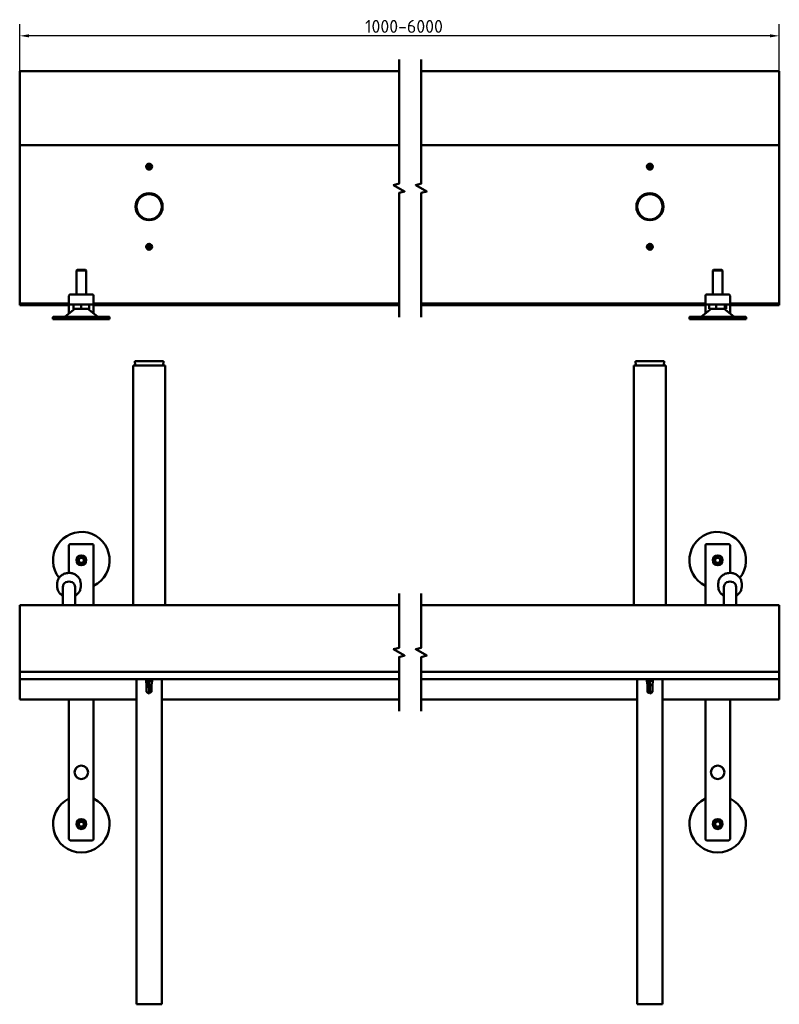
# Model space of a CAD drawing. Header units: millimetres. Extents: x 43 to 1248, y 39 to 838.
# Tile 1 of 2: x 43 to 660, y 39 to 838. Entities that reach past the tile are written whole.
import ezdxf

# ---------------------------------------------------------------- set-up
doc = ezdxf.new("R2010")
doc.units = ezdxf.units.MM
doc.header["$LTSCALE"] = 3
for name, color, linetype, lineweight in [('Bemaßung (ISO)', 7, 'Continuous', 25), ('Bruchlinie (ISO)', 7, 'Continuous', 50), ('Sichtbar (ISO)', 7, 'Continuous', 50)]:
    doc.layers.add(name, color=color, linetype=linetype, lineweight=lineweight)
doc.styles.add('Notiztext (DIN)', font='isocpeur.ttf')
doc.dimstyles.new('Standard (DIN)', dxfattribs={"dimscale": 3, "dimtxt": 3.5, "dimasz": 2.5, "dimexe": 3.175, "dimexo": 0.8, "dimgap": 0.8, "dimtad": 1, "dimrnd": 1e-08, "dimzin": 0, "dimtxsty": 'Notiztext (DIN)', "dimcen": 0.09, "dimdle": 10, "dimclrd": 256, "dimclre": 256, "dimclrt": 256, "dimadec": 0, "dimazin": 0, "dimtfac": 1, "dimtmove": 0, "dimatfit": 3, "dimfxl": 1, "dimtolj": 1, "dimtzin": 0, "dimlwd": -1, "dimlwe": -1, "dimarcsym": 0})

# ---------------------------------------------------------------- blocks, each defined once
blk = doc.blocks.new('*D3')
at = {"layer": 'Bemaßung (ISO)', "transparency": 16777216}
for p, q in [((43.48, 738.45), (43.48, 834.21)), ((659.8, 738.45), (659.8, 834.21)), ((652.3, 824.68), (50.98, 824.68))]:
    blk.add_line(p, q, dxfattribs=at)
for points in [[(50.98, 825.93), (50.98, 823.43), (43.48, 824.68)], [(652.3, 825.93), (652.3, 823.43), (659.8, 824.68)]]:
    blk.add_solid(points, dxfattribs=at)
at = {"layer": 'Defpoints', "color": 0, "transparency": 16777216}
for p in [(43.48, 824.68), (43.48, 736.05), (659.8, 736.05)]:
    blk.add_point(p, dxfattribs=at)
at = {"layer": 'Bemaßung (ISO)', "transparency": 16777216, "insert": (316.99, 837.58), "char_height": 10.5, "attachment_point": 1, "style": 'Notiztext (DIN)'}
blk.add_mtext('\\A1; \\fISOCPEUR|b0|i0;\\H10.5000;1000-6000', dxfattribs=at)

msp = doc.modelspace()

# ---------------------------------------------------------------- linework, layer by layer
at = {"layer": 'Bruchlinie (ISO)', "flags": 128}
for points in [[(351.2962, 596.527), (351.2962, 697.2481), (355.7962, 698.4539), (346.7962, 703.65), (351.2962, 704.8558), (351.2962, 805.577)], [(369.2962, 596.527), (369.2962, 697.2481), (373.7962, 698.4539), (364.7962, 703.65), (369.2962, 704.8558), (369.2962, 805.577)], [(351.2962, 276.7009), (351.2962, 320.6721), (355.7962, 321.8778), (346.7962, 327.074), (351.2962, 328.2797), (351.2962, 372.2509)], [(369.2962, 276.7009), (369.2962, 320.6721), (373.7962, 321.8778), (364.7962, 327.074), (369.2962, 328.2797), (369.2962, 372.2509)]]:
    msp.add_lwpolyline(points, dxfattribs=at)
at = {"layer": 'Sichtbar (ISO)'}
for p, q in [((43.4754, 736.052), (43.4754, 796.052)), ((351.2962, 796.052), (43.4754, 796.052)), ((659.8025, 796.052), (369.2962, 796.052)), ((659.8025, 736.052), (659.8025, 796.052)), ((43.4754, 609.052), (43.4754, 736.052)), ((43.4754, 736.052), (351.2962, 736.052)), ((351.2962, 736.052), (43.4754, 736.052)), ((369.2962, 736.052), (659.8025, 736.052)), ((659.8025, 736.052), (369.2962, 736.052)), ((659.8025, 736.052), (659.8025, 609.052)), ((148.4473, 720.8769), (148.4506, 720.6018)), ((148.4506, 720.6018), (148.4754, 718.552)), ((554.8025, 720.8771), (554.8025, 720.602)), ((554.8025, 720.602), (554.8025, 718.552)), ((148.5002, 716.5021), (148.4754, 718.552)), ((148.5036, 716.227), (148.5002, 716.5021)), ((554.8025, 716.502), (554.8025, 718.552)), ((554.8025, 716.2268), (554.8025, 716.502)), ((554.8025, 655.8771), (554.8025, 655.602)), ((554.8025, 655.602), (554.8025, 653.552)), ((146.1521, 653.4603), (146.427, 653.4711)), ((146.427, 653.4711), (148.4754, 653.552)), ((150.5238, 653.6328), (148.4754, 653.552)), ((150.7988, 653.6437), (150.5238, 653.6328)), ((554.8025, 651.502), (554.8025, 653.552)), ((554.8025, 651.2268), (554.8025, 651.502)), ((89.9754, 634.8346), (89.4754, 634.3346)), ((97.4754, 634.3346), (89.4754, 634.3346)), ((89.4754, 614.8346), (89.4754, 634.3346)), ((89.9754, 634.8346), (96.9754, 634.8346)), ((96.9754, 634.8346), (97.4754, 634.3346)), ((97.4754, 614.8346), (97.4754, 634.3346)), ((606.3025, 634.8346), (605.8025, 634.3346)), ((613.8025, 634.3346), (605.8025, 634.3346)), ((605.8025, 614.8346), (605.8025, 634.3346)), ((606.3025, 634.8346), (613.3025, 634.8346)), ((613.3025, 634.8346), (613.8025, 634.3346)), ((613.8025, 614.8346), (613.8025, 634.3346)), ((43.4754, 607.552), (43.4754, 609.052)), ((43.4754, 607.552), (83.4754, 607.552)), ((43.4754, 607.552), (43.4754, 606.052)), ((83.4754, 613.8346), (83.4754, 607.8346)), ((83.4754, 607.8346), (83.4754, 607.1793)), ((83.4754, 607.1793), (83.4754, 600.1442)), ((102.4754, 614.8346), (84.4754, 614.8346)), ((103.4754, 607.8346), (103.4754, 613.8346)), ((103.4754, 607.1793), (103.4754, 607.8346)), ((103.4754, 607.552), (351.2962, 607.552)), ((103.4754, 600.1442), (103.4754, 607.1793)), ((369.2962, 607.552), (599.8025, 607.552)), ((599.8025, 613.8346), (599.8025, 607.8346)), ((599.8025, 607.8346), (599.8025, 607.1793)), ((599.8025, 607.1793), (599.8025, 600.1442)), ((618.8025, 614.8346), (600.8025, 614.8346)), ((619.8025, 607.8346), (619.8025, 613.8346)), ((619.8025, 607.1793), (619.8025, 607.8346)), ((619.8025, 607.552), (659.8025, 607.552)), ((619.8025, 600.1442), (619.8025, 607.1793)), ((659.8025, 607.552), (659.8025, 609.052)), ((659.8025, 607.552), (659.8025, 606.052)), ((43.4754, 606.052), (83.4754, 606.052)), ((88.2032, 603.1201), (80.3616, 596.9419)), ((83.4754, 599.3952), (83.4754, 600.1442)), ((84.4754, 606.8346), (102.4754, 606.8346)), ((87.1534, 603.3346), (87.1534, 606.8346)), ((93.4754, 603.3346), (87.1534, 603.3346)), ((93.4754, 603.3346), (93.4754, 606.8346)), ((93.4754, 603.3346), (99.7974, 603.3346)), ((98.7477, 603.1201), (106.5893, 596.9419)), ((99.7974, 603.3346), (99.7974, 606.8346)), ((103.4754, 606.052), (351.2962, 606.052)), ((103.4754, 600.1442), (103.4754, 599.3952)), ((369.2962, 606.052), (599.8025, 606.052)), ((604.5303, 603.1201), (596.6887, 596.9419)), ((599.8025, 599.3952), (599.8025, 600.1442)), ((600.8025, 606.8346), (618.8025, 606.8346)), ((602.9841, 603.3346), (602.9841, 606.8346)), ((602.9841, 603.3346), (608.6513, 603.3346)), ((608.6513, 603.3346), (608.6513, 606.8346)), ((608.6513, 603.3346), (615.4698, 603.3346)), ((615.0748, 603.1201), (622.9164, 596.9419)), ((615.4698, 603.3346), (615.4698, 606.8346)), ((615.4698, 603.3346), (616.621, 603.3346)), ((616.621, 603.3346), (616.621, 606.8346)), ((619.8025, 606.052), (659.8025, 606.052)), ((619.8025, 600.1442), (619.8025, 599.3952)), ((70.4754, 594.8346), (70.4754, 596.3346)), ((116.4754, 594.8346), (70.4754, 594.8346)), ((70.9754, 596.8346), (115.9754, 596.8346)), ((116.4754, 594.8346), (116.4754, 596.3346)), ((586.8025, 594.8346), (586.8025, 596.3346)), ((632.8025, 594.8346), (586.8025, 594.8346)), ((587.3025, 596.8346), (632.3025, 596.8346)), ((632.8025, 594.8346), (632.8025, 596.3346)), ((136.8254, 560.7259), (160.1254, 560.7259)), ((137.0512, 557.2259), (136.8254, 560.7259)), ((159.8996, 557.2259), (160.1254, 560.7259)), ((543.1525, 560.7259), (566.4525, 560.7259)), ((543.3783, 557.2259), (543.1525, 560.7259)), ((566.2267, 557.2259), (566.4525, 560.7259)), ((135.4754, 557.2259), (161.4754, 557.2259)), ((135.4754, 557.2259), (135.4754, 362.7259)), ((161.4754, 557.2259), (161.4754, 362.7259)), ((541.8025, 557.2259), (567.8025, 557.2259)), ((541.8025, 557.2259), (541.8025, 362.7259)), ((567.8025, 557.2259), (567.8025, 362.7259)), ((83.4754, 411.4086), (83.4754, 388.9868)), ((102.4754, 412.4086), (84.4754, 412.4086)), ((103.4754, 362.7259), (103.4754, 411.4086)), ((599.8025, 411.4086), (599.8025, 362.7259)), ((618.8025, 412.4086), (600.8025, 412.4086)), ((619.8025, 388.9868), (619.8025, 411.4086)), ((92.2927, 401.2745), (91.11, 399.2259)), ((91.2254, 399.2259), (92.3504, 401.1745)), ((92.3504, 401.1745), (92.2927, 401.2745)), ((94.6582, 401.2745), (92.2927, 401.2745)), ((92.3504, 401.1745), (94.6004, 401.1745)), ((94.6582, 401.2745), (94.6004, 401.1745)), ((94.6004, 401.1745), (95.7254, 399.2259)), ((95.8409, 399.2259), (94.6582, 401.2745)), ((608.6198, 401.2745), (607.4371, 399.2259)), ((607.5525, 399.2259), (608.6775, 401.1745)), ((608.6775, 401.1745), (608.6198, 401.2745)), ((610.9853, 401.2745), (608.6198, 401.2745)), ((608.6775, 401.1745), (610.9275, 401.1745)), ((610.9853, 401.2745), (610.9275, 401.1745)), ((610.9275, 401.1745), (612.0525, 399.2259)), ((612.168, 399.2259), (610.9853, 401.2745)), ((91.11, 399.2259), (91.2254, 399.2259)), ((91.11, 399.2259), (92.2927, 397.1773)), ((92.3504, 397.2773), (91.2254, 399.2259)), ((92.2927, 397.1773), (92.3504, 397.2773)), ((92.2927, 397.1773), (94.6582, 397.1773)), ((94.6004, 397.2773), (92.3504, 397.2773)), ((95.7254, 399.2259), (94.6004, 397.2773)), ((94.6004, 397.2773), (94.6582, 397.1773)), ((94.6582, 397.1773), (95.8409, 399.2259)), ((95.8409, 399.2259), (95.7254, 399.2259)), ((607.4371, 399.2259), (607.5525, 399.2259)), ((607.4371, 399.2259), (608.6198, 397.1773)), ((608.6775, 397.2773), (607.5525, 399.2259)), ((608.6198, 397.1773), (608.6775, 397.2773)), ((608.6198, 397.1773), (610.9853, 397.1773)), ((610.9275, 397.2773), (608.6775, 397.2773)), ((612.0525, 399.2259), (610.9275, 397.2773)), ((610.9275, 397.2773), (610.9853, 397.1773)), ((610.9853, 397.1773), (612.168, 399.2259)), ((612.168, 399.2259), (612.0525, 399.2259)), ((73.9754, 377.7675), (73.9754, 380.3977)), ((78.4754, 362.7259), (78.4754, 377.5483)), ((88.4754, 362.7259), (88.4754, 377.5483)), ((92.9754, 377.7675), (92.9754, 380.3977)), ((610.3025, 377.7675), (610.3025, 380.3977)), ((614.8025, 362.7259), (614.8025, 377.5483)), ((624.8025, 362.7259), (624.8025, 377.5483)), ((629.3025, 377.7675), (629.3025, 380.3977)), ((43.4754, 313.7259), (43.4754, 362.7259)), ((351.2962, 362.7259), (43.4754, 362.7259)), ((659.8025, 362.7259), (369.2962, 362.7259)), ((659.8025, 313.7259), (659.8025, 362.7259)), ((43.4754, 313.7259), (43.4754, 308.7259)), ((659.8025, 308.7259), (659.8025, 313.7259)), ((43.4754, 302.7259), (43.4754, 308.7259)), ((351.2962, 308.7259), (43.4754, 308.7259)), ((659.8025, 308.7259), (369.2962, 308.7259)), ((659.8025, 302.7259), (659.8025, 308.7259)), ((43.4754, 301.2259), (43.4754, 302.7259)), ((351.2962, 302.7259), (43.4754, 302.7259)), ((43.4754, 286.2259), (43.4754, 301.2259)), ((138.2254, 39.0259), (138.2254, 302.7259)), ((146.0754, 301.4259), (146.0754, 302.7259)), ((150.8754, 301.4259), (146.0754, 301.4259)), ((146.4254, 297.9579), (146.0754, 301.4259)), ((146.8088, 297.9579), (146.4254, 297.9579)), ((146.4254, 292.4095), (146.4254, 297.9579)), ((148.4473, 300.6842), (148.4506, 297.9579)), ((150.5254, 297.9579), (148.4506, 297.9579)), ((148.4506, 297.9579), (148.4506, 292.4095)), ((150.5254, 297.9579), (150.8754, 301.4259)), ((150.5254, 292.4095), (150.5254, 297.9579)), ((150.8754, 301.4259), (150.8754, 302.7259)), ((158.7254, 39.0259), (158.7254, 302.7259)), ((659.8025, 302.7259), (369.2962, 302.7259)), ((544.5525, 39.0259), (544.5525, 302.7259)), ((552.4025, 301.4259), (552.4025, 302.7259)), ((557.2025, 301.4259), (552.4025, 301.4259)), ((552.7525, 297.9579), (552.4025, 301.4259)), ((553.1505, 297.9579), (552.7525, 297.9579)), ((552.7525, 292.4095), (552.7525, 297.9579)), ((554.8025, 300.6842), (554.8025, 297.9579)), ((554.8025, 297.9579), (554.8025, 292.4095)), ((556.8525, 297.9579), (554.8025, 297.9579)), ((556.8525, 297.9579), (557.2025, 301.4259)), ((556.8525, 292.4095), (556.8525, 297.9579)), ((557.2025, 301.4259), (557.2025, 302.7259)), ((565.0525, 39.0259), (565.0525, 302.7259)), ((659.8025, 301.2259), (659.8025, 302.7259)), ((659.8025, 286.2259), (659.8025, 301.2259)), ((146.4285, 292.4095), (146.4254, 292.4095)), ((148.1051, 291.4397), (146.4254, 292.4095)), ((148.4506, 292.4095), (148.4754, 291.2259)), ((150.5254, 292.4095), (148.4506, 292.4095)), ((148.8457, 291.4397), (150.5254, 292.4095)), ((552.7571, 292.4095), (552.7525, 292.4095)), ((554.8025, 291.2259), (552.7525, 292.4095)), ((554.8025, 292.4095), (554.8025, 291.2259)), ((556.8525, 292.4095), (554.8025, 292.4095)), ((554.8025, 291.2259), (556.8525, 292.4095)), ((43.4754, 286.2259), (138.2254, 286.2259)), ((83.4754, 286.2259), (83.4754, 265.336)), ((103.4754, 265.336), (103.4754, 286.2259)), ((158.7254, 286.2259), (351.2962, 286.2259)), ((369.2962, 286.2259), (544.5525, 286.2259)), ((565.0525, 286.2259), (659.8025, 286.2259)), ((599.8025, 286.2259), (599.8025, 265.336)), ((619.8025, 265.336), (619.8025, 286.2259)), ((83.4754, 265.336), (83.4754, 261.9645)), ((103.4754, 261.9645), (103.4754, 265.336)), ((599.8025, 265.336), (599.8025, 261.9645)), ((619.8025, 261.9645), (619.8025, 265.336)), ((83.4754, 261.9645), (83.4754, 244.5522)), ((103.4754, 244.5522), (103.4754, 261.9645)), ((599.8025, 261.9645), (599.8025, 244.5522)), ((619.8025, 244.5522), (619.8025, 261.9645)), ((83.4754, 238.9331), (83.4754, 244.5522)), ((103.4754, 244.5522), (103.4754, 238.9331)), ((599.8025, 238.9331), (599.8025, 244.5522)), ((619.8025, 244.5522), (619.8025, 238.9331)), ((83.4754, 238.9331), (83.4754, 173.0432)), ((103.4754, 173.0432), (103.4754, 238.9331)), ((599.8025, 238.9331), (599.8025, 173.0432)), ((619.8025, 173.0432), (619.8025, 238.9331)), ((92.2927, 187.2745), (91.11, 185.2259)), ((91.11, 185.2259), (91.2254, 185.2259)), ((91.11, 185.2259), (92.2927, 183.1773)), ((91.2254, 185.2259), (92.3504, 187.1745)), ((92.3504, 183.2773), (91.2254, 185.2259)), ((92.3504, 187.1745), (92.2927, 187.2745)), ((94.6582, 187.2745), (92.2927, 187.2745)), ((92.3504, 187.1745), (94.6004, 187.1745)), ((94.6582, 187.2745), (94.6004, 187.1745)), ((94.6004, 187.1745), (95.7254, 185.2259)), ((95.7254, 185.2259), (94.6004, 183.2773)), ((95.8409, 185.2259), (94.6582, 187.2745)), ((94.6582, 183.1773), (95.8409, 185.2259)), ((95.8409, 185.2259), (95.7254, 185.2259)), ((608.9577, 187.4353), (607.4667, 185.5989)), ((607.4667, 185.5989), (607.5807, 185.5807)), ((607.4667, 185.5989), (608.3115, 183.3895)), ((607.5807, 185.5807), (608.9989, 187.3275)), ((608.3843, 183.4791), (607.5807, 185.5807)), ((611.2935, 187.0623), (608.9577, 187.4353)), ((608.9577, 187.4353), (608.9989, 187.3275)), ((608.9989, 187.3275), (611.2207, 186.9727)), ((612.0244, 184.8711), (610.6062, 183.1243)), ((610.6474, 183.0165), (612.1384, 184.8529)), ((611.2207, 186.9727), (611.2935, 187.0623)), ((611.2207, 186.9727), (612.0244, 184.8711)), ((612.1384, 184.8529), (611.2935, 187.0623)), ((612.1384, 184.8529), (612.0244, 184.8711)), ((92.2927, 183.1773), (92.3504, 183.2773)), ((92.2927, 183.1773), (94.6582, 183.1773)), ((94.6004, 183.2773), (92.3504, 183.2773)), ((94.6004, 183.2773), (94.6582, 183.1773)), ((608.3843, 183.4791), (608.3115, 183.3895)), ((608.3115, 183.3895), (610.6474, 183.0165)), ((610.6062, 183.1243), (608.3843, 183.4791)), ((610.6474, 183.0165), (610.6062, 183.1243)), ((84.4754, 172.0432), (102.4754, 172.0432)), ((600.8025, 172.0432), (618.8025, 172.0432)), ((158.7254, 39.0259), (138.2254, 39.0259)), ((565.0525, 39.0259), (544.5525, 39.0259))]:
    msp.add_line(p, q, dxfattribs=at)
for centre, radius in [((148.4754, 718.552), 2.4), ((554.8025, 718.552), 2.4), ((148.4754, 686.052), 11), ((148.4754, 686.052), 10.8), ((148.4754, 686.052), 10.25), ((554.8025, 686.052), 11), ((554.8025, 686.052), 10.8), ((554.8025, 686.052), 10.25), ((148.4754, 653.552), 2.4), ((554.8025, 653.552), 2.4), ((93.4754, 399.2259), 4), ((93.4754, 399.2259), 3.5), ((609.8025, 399.2259), 4), ((609.8025, 399.2259), 3.5), ((93.4754, 227.2259), 5.5), ((609.8025, 227.2259), 5.5), ((93.4754, 185.2259), 4), ((93.4754, 185.2259), 3.5), ((609.8025, 185.2259), 4), ((609.8025, 185.2259), 3.5)]:
    msp.add_circle(centre, radius, dxfattribs=at)
for centre, radius, start, end in [((148.4754, 718.552), 2.05, 356.8520454, 90.6933652), ((554.8025, 718.552), 2.05, 356.1586802, 90), ((148.4754, 718.552), 2.05, 176.8520454, 270.6933652), ((554.8025, 718.552), 2.05, 176.1586802, 270), ((148.4754, 653.552), 2.05, 88.4192772, 182.260597), ((554.8025, 653.552), 2.05, 356.1586802, 90), ((148.4754, 653.552), 2.05, 268.4192772, 2.260597), ((554.8025, 653.552), 2.05, 176.1586802, 270), ((84.4754, 613.8346), 1, 90, 180), ((84.4754, 607.8346), 1, 180, 270), ((102.4754, 613.8346), 1, 0, 90), ((102.4754, 607.8346), 1, 270, 0), ((600.8025, 613.8346), 1, 90, 180), ((600.8025, 607.8346), 1, 180, 270), ((618.8025, 613.8346), 1, 0, 90), ((618.8025, 607.8346), 1, 270, 0), ((88.822, 602.3346), 1, 90, 128.2338252), ((98.1288, 602.3346), 1, 51.7661748, 90), ((605.1491, 602.3346), 1, 90, 128.2338252), ((614.4559, 602.3346), 1, 51.7661748, 90), ((70.9754, 596.3346), 0.5, 90, 180), ((80.0521, 597.3346), 0.5, 270, 308.2338252), ((106.8987, 597.3346), 0.5, 231.7661748, 270), ((115.9754, 596.3346), 0.5, 0, 90), ((587.3025, 596.3346), 0.5, 90, 180), ((596.3792, 597.3346), 0.5, 270, 308.2338252), ((623.2258, 597.3346), 0.5, 231.7661748, 270), ((632.3025, 596.3346), 0.5, 0, 90), ((93.4754, 399.2259), 23, 295.7714617, 218.3166204), ((609.8025, 399.2259), 23, 321.6833796, 244.2285383), ((84.4754, 411.4086), 1, 90, 180), ((102.4754, 411.4086), 1, 0, 90), ((600.8025, 411.4086), 1, 90, 180), ((618.8025, 411.4086), 1, 0, 90), ((93.4754, 185.2259), 23, 115.7714617, 64.2285383), ((609.8025, 185.2259), 23, 115.7714617, 64.2285383), ((84.4754, 173.0432), 1, 180, 270), ((102.4754, 173.0432), 1, 270, 0), ((600.8025, 173.0432), 1, 180, 270), ((618.8025, 173.0432), 1, 270, 0)]:
    msp.add_arc(centre, radius, start, end, dxfattribs=at)
for centre in [(83.4754, 377.5483), (619.8025, 377.5483)]:
    msp.add_ellipse(centre, major_axis=(-5, 0), ratio=0.89378612, start_param=3.14159265, end_param=6.28318531, dxfattribs=at)
for points, knots in [([(146.4285, 718.6645), (146.4295, 718.6824), (146.4311, 718.7073), (146.4403, 718.8079), (146.4523, 718.9093), (146.5168, 719.1721), (146.569, 719.3332), (146.7049, 719.5887), (146.7517, 719.666), (146.8088, 719.7457)], [0.98043403, 0.98043403, 0.98043403, 0.98043403, 1.8678301, 1.8678301, 3.73566019, 3.73566019, 5.60349029, 5.60349029, 6.3657255, 6.3657255, 6.3657255, 6.3657255]), ([(146.8088, 719.7457), (146.8356, 719.8215), (146.8704, 719.9011), (146.9724, 720.0859), (147.0456, 720.1921), (147.2366, 720.4022), (147.3533, 720.5061), (147.6135, 720.6689), (147.7495, 720.7377), (147.9898, 720.8151), (148.0759, 720.8366), (148.2565, 720.867), (148.351, 720.8758), (148.4473, 720.8769)], [1.00887175, 1.00887175, 1.00887175, 1.00887175, 1.67026687, 1.67026687, 2.50540031, 2.50540031, 3.34053375, 3.34053375, 3.91825705, 3.91825705, 4.20711871, 4.20711871, 4.49598036, 4.49598036, 4.49598036, 4.49598036]), ([(552.7571, 718.6893), (552.7583, 718.7071), (552.7602, 718.7321), (552.7707, 718.8325), (552.7839, 718.9338), (552.8515, 719.1958), (552.9057, 719.3562), (553.0447, 719.61), (553.0924, 719.6867), (553.1505, 719.7658)], [0.98043403, 0.98043403, 0.98043403, 0.98043403, 1.8678301, 1.8678301, 3.73566019, 3.73566019, 5.60349029, 5.60349029, 6.3657255, 6.3657255, 6.3657255, 6.3657255]), ([(553.1505, 719.7658), (553.1782, 719.8412), (553.2139, 719.9204), (553.3182, 720.1039), (553.3926, 720.2093), (553.5862, 720.4171), (553.7041, 720.5196), (553.9663, 720.6792), (554.1031, 720.7464), (554.3443, 720.8208), (554.4307, 720.8413), (554.6116, 720.8694), (554.7062, 720.8771), (554.8025, 720.8771)], [1.00887175, 1.00887175, 1.00887175, 1.00887175, 1.67026687, 1.67026687, 2.50540031, 2.50540031, 3.34053375, 3.34053375, 3.91825705, 3.91825705, 4.20711871, 4.20711871, 4.49598036, 4.49598036, 4.49598036, 4.49598036]), ([(148.4754, 718.552), (148.1789, 718.5484), (147.8678, 718.5534), (147.2321, 718.5842), (146.9075, 718.61), (146.5322, 718.6521), (146.4803, 718.6582), (146.4285, 718.6645)], [0, 0, 0, 0, 1.02724635, 1.02724635, 2.0544927, 2.0544927, 2.21921907, 2.21921907, 2.21921907, 2.21921907]), ([(148.4754, 718.552), (148.772, 718.5556), (149.0831, 718.5506), (149.7189, 718.5198), (150.0435, 718.4939), (150.4188, 718.4518), (150.4706, 718.4457), (150.5223, 718.4394)], [0, 0, 0, 0, 1.02730368, 1.02730368, 2.05460736, 2.05460736, 2.2192228, 2.2192228, 2.2192228, 2.2192228]), ([(150.142, 717.3583), (150.1153, 717.2825), (150.0805, 717.2029), (149.9785, 717.0182), (149.9053, 716.9119), (149.7143, 716.7018), (149.5976, 716.5979), (149.3374, 716.4351), (149.2014, 716.3662), (148.9611, 716.2889), (148.875, 716.2673), (148.6944, 716.237), (148.5999, 716.2282), (148.5036, 716.227)], [1.00933631, 1.00933631, 1.00933631, 1.00933631, 1.67046775, 1.67046775, 2.50570163, 2.50570163, 3.34093551, 3.34093551, 3.91869838, 3.91869838, 4.20757981, 4.20757981, 4.49646125, 4.49646125, 4.49646125, 4.49646125]), ([(150.5223, 718.4394), (150.5214, 718.4216), (150.5198, 718.3966), (150.5105, 718.2961), (150.4986, 718.1946), (150.4341, 717.9318), (150.3818, 717.7707), (150.2459, 717.5152), (150.1991, 717.438), (150.142, 717.3583)], [0.9807509, 0.9807509, 0.9807509, 0.9807509, 1.86801563, 1.86801563, 3.73603126, 3.73603126, 5.60404689, 5.60404689, 6.36608339, 6.36608339, 6.36608339, 6.36608339]), ([(554.8025, 718.552), (554.506, 718.552), (554.1949, 718.5607), (553.5597, 718.5992), (553.2354, 718.629), (552.8606, 718.6756), (552.8088, 718.6823), (552.7571, 718.6893)], [0, 0, 0, 0, 1.02724635, 1.02724635, 2.0544927, 2.0544927, 2.21921907, 2.21921907, 2.21921907, 2.21921907]), ([(554.8025, 718.552), (555.0991, 718.552), (555.4102, 718.5432), (556.0455, 718.5047), (556.3698, 718.475), (556.7445, 718.4283), (556.7963, 718.4216), (556.8479, 718.4146)], [0, 0, 0, 0, 1.02730368, 1.02730368, 2.05460736, 2.05460736, 2.2192228, 2.2192228, 2.2192228, 2.2192228]), ([(556.4546, 717.3382), (556.4269, 717.2627), (556.3912, 717.1836), (556.2869, 717.0001), (556.2125, 716.8947), (556.019, 716.6869), (555.901, 716.5844), (555.6388, 716.4248), (555.502, 716.3576), (555.2608, 716.2831), (555.1744, 716.2627), (554.9934, 716.2345), (554.8988, 716.2268), (554.8025, 716.2268)], [1.00933631, 1.00933631, 1.00933631, 1.00933631, 1.67046775, 1.67046775, 2.50570163, 2.50570163, 3.34093551, 3.34093551, 3.91869838, 3.91869838, 4.20757981, 4.20757981, 4.49646125, 4.49646125, 4.49646125, 4.49646125]), ([(556.8479, 718.4146), (556.8467, 718.3968), (556.8449, 718.3719), (556.8344, 718.2714), (556.8212, 718.1702), (556.7535, 717.9082), (556.6993, 717.7477), (556.5604, 717.4939), (556.5126, 717.4172), (556.4546, 717.3382)], [0.9807509, 0.9807509, 0.9807509, 0.9807509, 1.86801563, 1.86801563, 3.73603126, 3.73603126, 5.60404689, 5.60404689, 6.36608339, 6.36608339, 6.36608339, 6.36608339]), ([(148.4754, 653.552), (148.4637, 653.8483), (148.4602, 654.1595), (148.4736, 654.7958), (148.4906, 655.121), (148.5224, 655.4973), (148.5271, 655.5493), (148.532, 655.6012)], [0, 0, 0, 0, 1.02730368, 1.02730368, 2.05460736, 2.05460736, 2.2192228, 2.2192228, 2.2192228, 2.2192228]), ([(148.532, 655.6012), (148.5498, 655.6007), (148.5748, 655.5998), (148.6756, 655.5933), (148.7773, 655.5841), (149.0418, 655.5268), (149.2043, 655.479), (149.4634, 655.3502), (149.5419, 655.3055), (149.6231, 655.2506)], [0.9807509, 0.9807509, 0.9807509, 0.9807509, 1.86801563, 1.86801563, 3.73603126, 3.73603126, 5.60404689, 5.60404689, 6.36608339, 6.36608339, 6.36608339, 6.36608339]), ([(149.6231, 655.2506), (149.6996, 655.2259), (149.7801, 655.1934), (149.9676, 655.0964), (150.0758, 655.0262), (150.291, 654.841), (150.3981, 654.7272), (150.568, 654.4715), (150.6405, 654.3374), (150.7244, 654.0994), (150.7483, 654.0139), (150.7836, 653.8341), (150.795, 653.7399), (150.7988, 653.6437)], [1.00933631, 1.00933631, 1.00933631, 1.00933631, 1.67046775, 1.67046775, 2.50570163, 2.50570163, 3.34093551, 3.34093551, 3.91869838, 3.91869838, 4.20757981, 4.20757981, 4.49646125, 4.49646125, 4.49646125, 4.49646125]), ([(553.1505, 654.7658), (553.1782, 654.8412), (553.2139, 654.9204), (553.3182, 655.1039), (553.3926, 655.2093), (553.5862, 655.4171), (553.7041, 655.5196), (553.9663, 655.6792), (554.1031, 655.7464), (554.3443, 655.8208), (554.4307, 655.8413), (554.6116, 655.8694), (554.7062, 655.8771), (554.8025, 655.8771)], [1.00887175, 1.00887175, 1.00887175, 1.00887175, 1.67026687, 1.67026687, 2.50540031, 2.50540031, 3.34053375, 3.34053375, 3.91825705, 3.91825705, 4.20711871, 4.20711871, 4.49598036, 4.49598036, 4.49598036, 4.49598036]), ([(147.3278, 651.8533), (147.2512, 651.878), (147.1707, 651.9106), (146.9832, 652.0076), (146.875, 652.0778), (146.6598, 652.263), (146.5527, 652.3768), (146.3829, 652.6325), (146.3103, 652.7666), (146.2264, 653.0046), (146.2026, 653.0901), (146.1673, 653.2698), (146.1559, 653.364), (146.1521, 653.4603)], [1.00887175, 1.00887175, 1.00887175, 1.00887175, 1.67026687, 1.67026687, 2.50540031, 2.50540031, 3.34053375, 3.34053375, 3.91825705, 3.91825705, 4.20711871, 4.20711871, 4.49598036, 4.49598036, 4.49598036, 4.49598036]), ([(148.4189, 651.5028), (148.4011, 651.5032), (148.376, 651.5041), (148.2753, 651.5106), (148.1736, 651.5198), (147.9091, 651.5771), (147.7466, 651.6249), (147.4876, 651.7537), (147.409, 651.7985), (147.3278, 651.8533)], [0.98043403, 0.98043403, 0.98043403, 0.98043403, 1.8678301, 1.8678301, 3.73566019, 3.73566019, 5.60349029, 5.60349029, 6.3657255, 6.3657255, 6.3657255, 6.3657255]), ([(148.4754, 653.552), (148.4871, 653.2557), (148.4906, 652.9445), (148.4772, 652.3082), (148.4603, 651.983), (148.4285, 651.6067), (148.4238, 651.5547), (148.4189, 651.5028)], [0, 0, 0, 0, 1.02724635, 1.02724635, 2.0544927, 2.0544927, 2.21921907, 2.21921907, 2.21921907, 2.21921907]), ([(552.7571, 653.6893), (552.7583, 653.7071), (552.7602, 653.7321), (552.7707, 653.8325), (552.7839, 653.9338), (552.8515, 654.1958), (552.9057, 654.3562), (553.0447, 654.61), (553.0924, 654.6867), (553.1505, 654.7658)], [0.98043403, 0.98043403, 0.98043403, 0.98043403, 1.8678301, 1.8678301, 3.73566019, 3.73566019, 5.60349029, 5.60349029, 6.3657255, 6.3657255, 6.3657255, 6.3657255]), ([(554.8025, 653.552), (554.506, 653.552), (554.1949, 653.5607), (553.5597, 653.5992), (553.2354, 653.629), (552.8606, 653.6756), (552.8088, 653.6823), (552.7571, 653.6893)], [0, 0, 0, 0, 1.02724635, 1.02724635, 2.0544927, 2.0544927, 2.21921907, 2.21921907, 2.21921907, 2.21921907]), ([(554.8025, 653.552), (555.0991, 653.552), (555.4102, 653.5432), (556.0455, 653.5047), (556.3698, 653.475), (556.7445, 653.4283), (556.7963, 653.4216), (556.8479, 653.4146)], [0, 0, 0, 0, 1.02730368, 1.02730368, 2.05460736, 2.05460736, 2.2192228, 2.2192228, 2.2192228, 2.2192228]), ([(556.4546, 652.3382), (556.4269, 652.2627), (556.3912, 652.1836), (556.2869, 652.0001), (556.2125, 651.8947), (556.019, 651.6869), (555.901, 651.5844), (555.6388, 651.4248), (555.502, 651.3576), (555.2608, 651.2831), (555.1744, 651.2627), (554.9934, 651.2345), (554.8988, 651.2268), (554.8025, 651.2268)], [1.00933631, 1.00933631, 1.00933631, 1.00933631, 1.67046775, 1.67046775, 2.50570163, 2.50570163, 3.34093551, 3.34093551, 3.91869838, 3.91869838, 4.20757981, 4.20757981, 4.49646125, 4.49646125, 4.49646125, 4.49646125]), ([(556.8479, 653.4146), (556.8467, 653.3968), (556.8449, 653.3719), (556.8344, 653.2714), (556.8212, 653.1702), (556.7535, 652.9082), (556.6993, 652.7477), (556.5604, 652.4939), (556.5126, 652.4172), (556.4546, 652.3382)], [0.9807509, 0.9807509, 0.9807509, 0.9807509, 1.86801563, 1.86801563, 3.73603126, 3.73603126, 5.60404689, 5.60404689, 6.36608339, 6.36608339, 6.36608339, 6.36608339]), ([(73.9754, 380.3977), (73.9754, 381.3088), (74.1371, 382.2196), (74.7671, 383.9506), (75.2362, 384.7701), (76.4355, 386.2382), (77.1674, 386.8854), (78.821, 387.9419), (79.7436, 388.3497), (81.686, 388.8831), (82.7058, 389.0078), (84.7383, 388.9602), (85.7506, 388.7877), (87.664, 388.162), (88.5649, 387.7092), (90.1615, 386.569), (90.8577, 385.8827), (91.9726, 384.3473), (92.3927, 383.4996), (92.8671, 381.8913), (92.9754, 381.1446), (92.9754, 380.3977)], [3.14159265, 3.14159265, 3.14159265, 3.14159265, 3.45773985, 3.45773985, 3.77493627, 3.77493627, 4.09439125, 4.09439125, 4.41585119, 4.41585119, 4.73843708, 4.73843708, 5.06132856, 5.06132856, 5.38379178, 5.38379178, 5.70497408, 5.70497408, 6.02402189, 6.02402189, 6.28318531, 6.28318531, 6.28318531, 6.28318531]), ([(610.3025, 380.3977), (610.3025, 381.3088), (610.4642, 382.2196), (611.0942, 383.9506), (611.5633, 384.7701), (612.7626, 386.2382), (613.4945, 386.8854), (615.1481, 387.9419), (616.0707, 388.3497), (618.0131, 388.8831), (619.0329, 389.0078), (621.0654, 388.9602), (622.0777, 388.7877), (623.9911, 388.162), (624.892, 387.7092), (626.4886, 386.569), (627.1848, 385.8827), (628.2997, 384.3473), (628.7198, 383.4996), (629.1942, 381.8913), (629.3025, 381.1446), (629.3025, 380.3977)], [3.14159265, 3.14159265, 3.14159265, 3.14159265, 3.45773985, 3.45773985, 3.77493627, 3.77493627, 4.09439125, 4.09439125, 4.41585119, 4.41585119, 4.73843708, 4.73843708, 5.06132856, 5.06132856, 5.38379178, 5.38379178, 5.70497408, 5.70497408, 6.02402189, 6.02402189, 6.28318531, 6.28318531, 6.28318531, 6.28318531]), ([(73.9754, 377.7675), (73.9754, 376.8564), (74.1371, 375.9456), (74.7671, 374.2146), (75.2362, 373.3951), (76.4355, 371.927), (77.1674, 371.2798), (78.1496, 370.6522), (78.311, 370.5556), (78.4754, 370.4636)], [3.14159265, 3.14159265, 3.14159265, 3.14159265, 3.45773985, 3.45773985, 3.77493627, 3.77493627, 4.09439125, 4.09439125, 4.15563689, 4.15563689, 4.15563689, 4.15563689]), ([(88.4754, 370.4636), (88.7833, 370.6358), (89.0804, 370.8241), (90.1615, 371.5961), (90.8577, 372.2825), (91.9726, 373.8179), (92.3927, 374.6656), (92.8671, 376.2738), (92.9754, 377.0206), (92.9754, 377.7675)], [5.26914107, 5.26914107, 5.26914107, 5.26914107, 5.38379178, 5.38379178, 5.70497408, 5.70497408, 6.02402189, 6.02402189, 6.28318531, 6.28318531, 6.28318531, 6.28318531]), ([(610.3025, 377.7675), (610.3025, 376.8564), (610.4642, 375.9456), (611.0942, 374.2146), (611.5633, 373.3951), (612.7626, 371.927), (613.4945, 371.2798), (614.4767, 370.6522), (614.6381, 370.5556), (614.8025, 370.4636)], [3.14159265, 3.14159265, 3.14159265, 3.14159265, 3.45773985, 3.45773985, 3.77493627, 3.77493627, 4.09439125, 4.09439125, 4.15563689, 4.15563689, 4.15563689, 4.15563689]), ([(624.8025, 370.4636), (625.1104, 370.6358), (625.4075, 370.8241), (626.4886, 371.5961), (627.1848, 372.2825), (628.2997, 373.8179), (628.7198, 374.6656), (629.1942, 376.2738), (629.3025, 377.0206), (629.3025, 377.7675)], [5.26914107, 5.26914107, 5.26914107, 5.26914107, 5.38379178, 5.38379178, 5.70497408, 5.70497408, 6.02402189, 6.02402189, 6.28318531, 6.28318531, 6.28318531, 6.28318531]), ([(146.4285, 292.4095), (146.4295, 292.7162), (146.4311, 293.0268), (146.4403, 293.9964), (146.4523, 294.6613), (146.5168, 295.9684), (146.569, 296.6099), (146.7049, 297.4731), (146.7517, 297.7185), (146.8088, 297.9579)], [0.98043403, 0.98043403, 0.98043403, 0.98043403, 1.8678301, 1.8678301, 3.73566019, 3.73566019, 5.60349029, 5.60349029, 6.3657255, 6.3657255, 6.3657255, 6.3657255]), ([(146.8088, 297.9579), (146.8356, 298.1799), (146.8704, 298.4017), (146.9724, 298.8939), (147.0456, 299.1612), (147.2366, 299.6652), (147.3533, 299.9021), (147.6135, 300.2593), (147.7495, 300.4056), (147.9898, 300.5651), (148.0759, 300.6085), (148.2565, 300.6681), (148.351, 300.6842), (148.4473, 300.6842)], [1.00887175, 1.00887175, 1.00887175, 1.00887175, 1.67026687, 1.67026687, 2.50540031, 2.50540031, 3.34053375, 3.34053375, 3.91825705, 3.91825705, 4.20711871, 4.20711871, 4.49598036, 4.49598036, 4.49598036, 4.49598036]), ([(552.7571, 292.4095), (552.7583, 292.7162), (552.7602, 293.0268), (552.7707, 293.9964), (552.7839, 294.6613), (552.8515, 295.9684), (552.9057, 296.6099), (553.0447, 297.4731), (553.0924, 297.7185), (553.1505, 297.9579)], [0.98043403, 0.98043403, 0.98043403, 0.98043403, 1.8678301, 1.8678301, 3.73566019, 3.73566019, 5.60349029, 5.60349029, 6.3657255, 6.3657255, 6.3657255, 6.3657255]), ([(553.1505, 297.9579), (553.1782, 298.1799), (553.2139, 298.4017), (553.3182, 298.8939), (553.3926, 299.1612), (553.5862, 299.6652), (553.7041, 299.9021), (553.9663, 300.2593), (554.1031, 300.4056), (554.3443, 300.5651), (554.4307, 300.6085), (554.6116, 300.6681), (554.7062, 300.6842), (554.8025, 300.6842)], [1.00887175, 1.00887175, 1.00887175, 1.00887175, 1.67026687, 1.67026687, 2.50540031, 2.50540031, 3.34053375, 3.34053375, 3.91825705, 3.91825705, 4.20711871, 4.20711871, 4.49598036, 4.49598036, 4.49598036, 4.49598036]), ([(148.4754, 291.2259), (148.1789, 291.3971), (147.8678, 291.5767), (147.2321, 291.944), (146.9075, 292.1317), (146.5322, 292.3493), (146.4803, 292.3794), (146.4285, 292.4095)], [0, 0, 0, 0, 1.02724635, 1.02724635, 2.0544927, 2.0544927, 2.21921907, 2.21921907, 2.21921907, 2.21921907]), ([(554.8025, 291.2259), (554.506, 291.3971), (554.1949, 291.5767), (553.5597, 291.944), (553.2354, 292.1317), (552.8606, 292.3493), (552.8088, 292.3794), (552.7571, 292.4095)], [0, 0, 0, 0, 1.02724635, 1.02724635, 2.0544927, 2.0544927, 2.21921907, 2.21921907, 2.21921907, 2.21921907])]:
    msp.add_open_spline(points, degree=3, knots=knots, dxfattribs=at)
msp.add_open_spline([(148.4754, 291.2259), (148.5966, 291.2959), (148.7202, 291.3672), (148.8457, 291.4397)], degree=3, dxfattribs=at)

# ---------------------------------------------------------------- dimensions: what is measured, and where the dimension line sits
at = {"layer": 'Bemaßung (ISO)'}
dim = msp.add_linear_dim(base=(43.4754, 824.6812), p1=(659.8025, 736.052), p2=(43.4754, 736.052), angle=180, text=' \\fISOCPEUR|b0|i0;\\H10.5000;1000-6000', dimstyle='Standard (DIN)', override={"dimgap": 0.8, "dimdec": 2, "dimlfac": 1.293144, "dimtol": 0, "dimlim": 0, "dimtp": 0, "dimtm": 0, "dimtdec": 2, "dimtofl": 0, "dimatfit": 1}, dxfattribs=at)
dim.commit()
dim.dimension.update_dxf_attribs({"geometry": '*D3', "text_midpoint": (351.639, 824.6812), "dimtype": 160})

doc.saveas('drawing.dxf')
